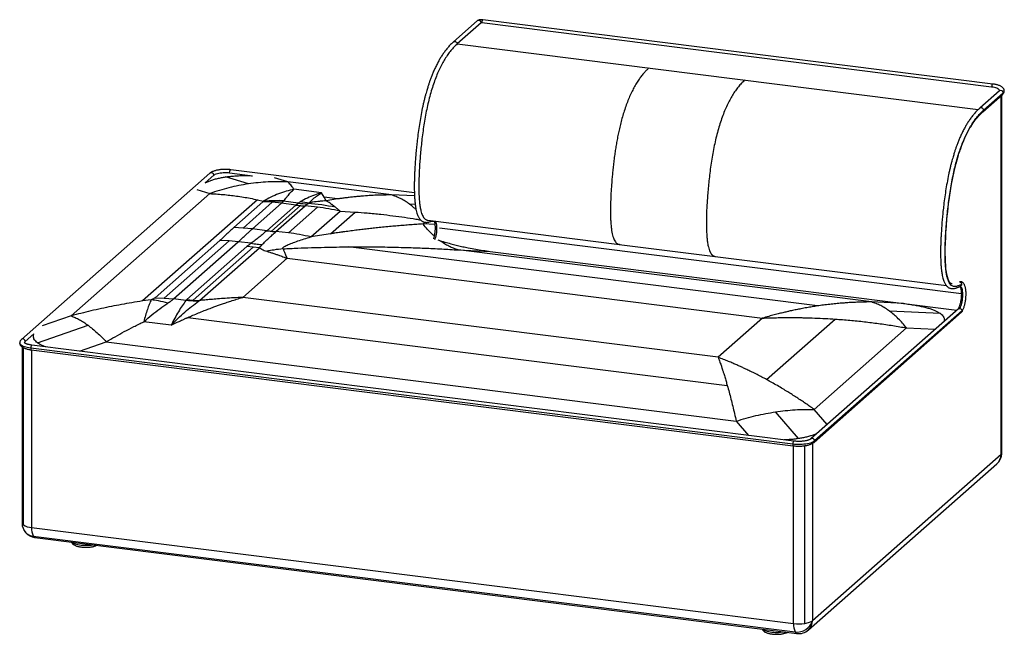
# Paper-space layout '_Dimetric' of a CAD drawing. Header units: millimetres. Extents: x -840 to 840, y -226 to 823.
import ezdxf

# ---------------------------------------------------------------- set-up
doc = ezdxf.new("R2010")
doc.units = ezdxf.units.MM

psp = doc.layouts.new('_Dimetric')

# ---------------------------------------------------------------- linework, layer by layer
at = {"color": 7, "linetype": 'Continuous', "lineweight": 25}
for p, q in [((-59.2, 820.5), (-99.9, 784.6)), ((-52.8, 817), (-93.5, 781.2)), ((818.4, 707.6), (-51.5, 817.2)), ((820.3, 712.8), (-49.6, 822.4)), ((-93.5, 781.2), (795.6, 669.2)), ((831.7, 701.1), (798.1, 671.5)), ((803.4, 665.5), (837, 695.1)), ((804.5, 668), (838.1, 697.7)), ((834.4, 80.6), (834.4, 692.8)), ((836, 83.5), (836, 694.2)), ((-515.3, 560.6), (-837, 276.9)), ((-523.7, 544.1), (-508.9, 557.2)), ((-481.8, 561.3), (-442.6, 556.3)), ((-166.6, 527), (-479.9, 566.5)), ((-449.7, 542.3), (-488.7, 554.3)), ((-382.7, 545.7), (-405.1, 552.6)), ((-205.8, 523.5), (-382.7, 545.7)), ((-515.6, 525.8), (-752.1, 317.1)), ((-538, 532.6), (-515.6, 525.8)), ((-325.3, 527.2), (-372.1, 533.1)), ((-320.6, 519.5), (-325.3, 527.2)), ((-166.4, 521.7), (-205.8, 523.5)), ((-434.3, 515.3), (-630.3, 342.5)), ((-424.9, 511.5), (-474.6, 467.7)), ((-409.2, 510.9), (-458.8, 467)), ((-443, 465.5), (-393.3, 509.3)), ((-434.3, 515.3), (-424.6, 513.1)), ((-424.5, 512.4), (-424.9, 511.5)), ((-409.2, 510.9), (-424.9, 511.5)), ((-368.8, 506.2), (-418.5, 462.4)), ((-410.6, 461.5), (-360.9, 505.3)), ((-393.3, 509.3), (-409.2, 510.9)), ((-402.7, 460.9), (-353, 504.7)), ((-393.3, 509.3), (-389.6, 512.8)), ((-368.8, 506.2), (-393.3, 509.3)), ((-364.7, 509.7), (-389.6, 512.8)), ((-317.3, 513.5), (-320.6, 519.5)), ((-298, 516.6), (-320.6, 519.5)), ((-298, 516.6), (-317.3, 513.5)), ((-165.1, 507.3), (-174.7, 507.7)), ((-331.9, 502.6), (-381.6, 458.8)), ((-343, 451.9), (-293.4, 495.8)), ((-309.8, 457.2), (-267.7, 494.3)), ((-293.4, 495.8), (-267.7, 494.3)), ((-151.8, 473.9), (-148.5, 476.9)), ((-131.6, 473), (-151.8, 473.9)), ((-143.7, 480.3), (183.2, 439.1)), ((-137.4, 478.8), (-132.7, 478.6)), ((-458.8, 467), (-474.6, 467.7)), ((-443, 465.5), (-458.8, 467)), ((-418.5, 462.4), (-443, 465.5)), ((-381.6, 458.8), (-402.7, 460.9)), ((-309.8, 457.2), (-343, 451.9)), ((-123.5, 467.1), (766.7, 355)), ((-498.3, 445.8), (-609.1, 348.1)), ((-482.7, 445.2), (-593.5, 347.5)), ((-577.8, 345.9), (-467, 443.6)), ((-482.7, 445.2), (-498.3, 445.8)), ((-467, 443.6), (-482.7, 445.2)), ((-445.2, 440.9), (-467, 443.6)), ((-126.6, 446.7), (-123.3, 445.7)), ((-123.3, 445.7), (-122.3, 445.4)), ((-123, 445.4), (-123.3, 445.7)), ((-122.3, 445.4), (-123, 445.4)), ((183.1, 439.1), (346.8, 418.5)), ((183.2, 439.2), (183.6, 439.1)), ((-452.3, 435.3), (-554.7, 345)), ((-543.8, 343.9), (-441.5, 434.1)), ((-533, 343.2), (-430.7, 433.4)), ((-441.5, 434.1), (-452.3, 435.3)), ((-430.7, 433.4), (-441.5, 434.1)), ((521.2, 334), (-279.6, 434.9)), ((613.3, 340.8), (-91.8, 429.6)), ((-91.8, 429.6), (-37.2, 427.2)), ((-37.2, 427.2), (759.1, 326.9)), ((-459.5, 348.6), (-383.8, 415.4)), ((-383.8, 415.4), (427.4, 313.2)), ((346.8, 418.5), (347.3, 418.4)), ((346.9, 418.5), (741.2, 368.8)), ((764.9, 367.5), (764.9, 367.5)), ((-615.6, 344.6), (-630.3, 342.5)), ((-609.1, 348.1), (-593.5, 347.5)), ((-593.5, 347.5), (-577.8, 345.9)), ((-556.5, 343.3), (-577.8, 345.9)), ((-554.7, 345), (-543.8, 343.9)), ((-543.8, 343.9), (-533, 343.2)), ((-534.9, 342), (-533, 343.2)), ((351.7, 246.4), (-459.5, 348.6)), ((668, 338.4), (613.3, 340.8)), ((761.6, 329.1), (510, 107.2)), ((515.3, 101.2), (767, 323.2)), ((768.1, 325.7), (516.4, 103.7)), ((730.9, 321.2), (644.4, 325)), ((-752.1, 317.1), (-801.8, 300)), ((-581.6, 301.2), (-628.4, 307.1)), ((-553.3, 314.3), (367.3, 198.3)), ((427.4, 313.2), (351.7, 246.4)), ((434.3, 208.4), (551.4, 311.6)), ((-830.6, 273.4), (-815.8, 286.5)), ((-809.7, 271.2), (-723.3, 301)), ((515.6, 157.4), (673.3, 296.5)), ((673.3, 296.5), (722.2, 294.3)), ((-738.2, 256.9), (-692.2, 272.8)), ((-692.2, 272.8), (382.7, 137.4)), ((-836, 264.2), (-836, -36.4)), ((-833.8, 262.9), (-833.8, -39.8)), ((479, 98.1), (-821.2, 261.9)), ((-820.3, 259.2), (479.9, 95.4)), ((-819.8, 259.1), (-819.8, -44.2)), ((480.9, 103.3), (-819.3, 267.1)), ((488.7, 107.6), (449.7, 153.2)), ((537.6, 131.6), (515.6, 157.4)), ((382.7, 137.4), (403.5, 113.1)), ((480.4, -208), (480.4, 95.3)), ((499.5, -207.8), (499.5, 95.5)), ((512.6, 99.4), (512.6, -203.2)), ((834.4, 80.6), (512.6, -203.2)), ((505.8, -219), (827.5, 64.8)), ((-819.8, -44.2), (480.4, -208)), ((-817.2, -58.6), (483, -222.4)), ((-814.1, -61.2), (486.1, -225))]:
    psp.add_line(p, q, dxfattribs=at)
at = {"color": 7, "linetype": 'Continuous', "lineweight": 25, "flags": 128}
for points in [[(-49.6, 822.4), (-49.7, 822.4), (-50.1, 822.2), (-50.6, 821.7), (-50.9, 820.8), (-51.3, 819.7), (-51.5, 818.5), (-51.5, 817.2)], [(820.3, 712.8), (820.3, 712.8), (819.8, 712.6), (819.4, 712.1), (819, 711.2), (818.7, 710.1), (818.5, 708.8), (818.4, 707.6)], [(832, 701.2), (832, 701.3), (831.7, 702.2), (831.1, 703.1), (830.1, 704), (828.8, 704.8), (827.2, 705.5), (825.4, 706.2), (823.2, 706.8), (820.9, 707.2), (818.4, 707.6)], [(751.2, 371.6), (750.8, 371.6), (750, 371.8), (749.2, 372.2), (748.4, 372.7), (747.6, 373.6), (746.6, 374.9), (745.5, 376.7), (744.2, 379.9), (743, 383.5), (742.1, 387.5), (741.3, 391.7), (740.5, 397.6), (740, 403.4), (739.6, 409), (739.4, 415.5), (739.3, 423.2), (739.3, 431.9), (739.6, 441.6), (740, 450.7), (740.4, 458.7), (741.2, 470.6), (742.2, 482.9), (743.4, 495.3), (744.9, 508.4), (746.4, 519.3), (748, 530.5), (749.9, 541.8), (752, 552.9), (754.3, 563.4), (755.9, 570.3), (757.6, 576.9), (759.3, 583.2), (761, 589), (761.9, 592), (762.7, 594.5), (763.4, 596.4), (763.9, 597.9), (764.5, 599.8), (765.6, 602.9), (767, 606.7), (768.7, 611.2), (770.8, 616.3), (772.9, 621), (775.5, 626.6), (777.9, 631.3), (780.1, 635.5), (781.4, 637.8), (782.7, 639.8), (783.8, 641.7), (785.1, 643.8), (786.8, 646.3), (788.8, 649.1), (791, 652.1), (793.6, 655.3), (796.5, 658.6), (799.7, 662.1), (803.4, 665.5), (803.4, 665.5)], [(-508.9, 557.2), (-507.8, 558), (-506.3, 558.8), (-504.6, 559.5), (-502.5, 560.1), (-500.3, 560.7), (-497.9, 561.1), (-495.3, 561.4), (-492.6, 561.6), (-489.9, 561.7), (-487.2, 561.7), (-484.4, 561.5), (-481.8, 561.3)], [(-481.8, 561.3), (-481.8, 562.5), (-481.6, 563.7), (-481.2, 564.8), (-480.8, 565.7), (-480.4, 566.3), (-480, 566.5), (-479.9, 566.5)], [(-131.1, 478.8), (-130.6, 477.9), (-130, 476.4), (-129.5, 474.5), (-129.1, 472.4), (-128.8, 470.1), (-128.7, 467.5), (-128.7, 464.9), (-128.8, 462.1), (-129.1, 459.3), (-129.5, 456.5), (-130, 453.8), (-130.7, 451.1), (-131.4, 448.7), (-132.1, 446.7)], [(765.5, 375.4), (764.7, 375.4), (763.5, 375.1)], [(764.2, 329.8), (765.1, 331.6), (765.9, 333.6), (766.7, 335.9), (767.4, 338.4), (768, 341), (768.5, 343.7), (768.9, 346.5), (769.2, 349.3), (769.3, 352), (769.3, 354.7), (769.2, 357.1), (768.9, 359.5), (768.5, 361.5), (768, 363.3), (767.4, 364.9), (766.6, 366.1), (765.8, 366.9), (765, 367.4), (764.9, 367.4)], [(-821.2, 261.9), (-824.2, 262.4), (-827, 262.9), (-829.6, 263.6), (-832, 264.3), (-834.1, 265.1), (-835.9, 266), (-837.4, 267), (-838.6, 268), (-839.4, 269), (-839.9, 270.1), (-840, 271)], [(-819.3, 267.1), (-819.4, 267.1), (-819.8, 266.9), (-820.3, 266.4), (-820.6, 265.5), (-821, 264.4), (-821.2, 263.1), (-821.2, 261.9)], [(-821.2, 261.9), (-821.2, 260.8), (-821, 259.9), (-820.6, 259.4), (-820.3, 259.2)], [(516.4, 103.7), (515.1, 102.7), (513.4, 101.8), (511.5, 100.9), (509.2, 100.1), (506.8, 99.4), (504.1, 98.8), (501.2, 98.3), (498.1, 97.9), (495, 97.7), (491.8, 97.5), (488.5, 97.5), (485.3, 97.6), (482.1, 97.8), (479, 98.1)], [(480.9, 103.3), (480.8, 103.3), (480.4, 103.1), (480, 102.6), (479.6, 101.7), (479.3, 100.6), (479.1, 99.3), (479, 98.1)], [(479, 98.1), (479.1, 97), (479.3, 96.1), (479.6, 95.6), (479.9, 95.4)], [(-750.5, -69.2), (-750.1, -69.5), (-748.8, -70.4), (-747.2, -71.2), (-745.2, -72), (-743.1, -72.7), (-740.7, -73.2), (-738.1, -73.7), (-735.3, -74.1), (-732.5, -74.4), (-729.6, -74.5), (-726.6, -74.5), (-723.6, -74.5), (-720.7, -74.3), (-717.9, -74), (-715.6, -73.6)], [(428.1, -217.7), (428.5, -218), (429.8, -218.9), (431.5, -219.7), (433.4, -220.5), (435.6, -221.1), (438, -221.7), (440.5, -222.2), (443.3, -222.6), (446.1, -222.9), (449.1, -223), (452, -223), (455, -223), (457.9, -222.8), (460.7, -222.4), (463, -222.1)], [(499.5, -207.8), (501.7, -207.4), (503.8, -207), (505.7, -206.5), (507.5, -205.9), (509.1, -205.3), (510.5, -204.6), (511.7, -203.9), (512.6, -203.2)]]:
    psp.add_lwpolyline(points, dxfattribs=at)
at = {"color": 7, "linetype": 'Continuous', "lineweight": 25}
for centre, radius, start, end in [((-56.9, 817.2), 4.06, 357.8021, 125.1519), ((-51.9, 815.3), 1.97, 79.2261, 117.8883), ((834.1, 697.8), 4.06, 357.8021, 125.1519), ((834.8, 697.6), 3.31, 311.9862, 1.1495), ((835.5, 701.3), 4.51, 305.7622, 357.8183), ((-512.9, 557.3), 4.06, 357.8021, 125.1519), ((-290.5, 417.5), 118.3, 128.8484, 131.4342), ((-333.3, 787.6), 283.6, 262.8178, 264.4241), ((-329.7, 786.8), 279.4, 262.814, 266.07), ((-321.3, 771.4), 262.4, 261.2732, 264.603), ((-333.6, 784.6), 280.6, 264.4241, 266.0418), ((-274.6, 415.9), 118.5, 128.8484, 131.4342), ((-379, 129.5), 376.1, 82.8136, 86.0375), ((-374, 133.4), 376.2, 78.8569, 86.0518), ((-380.5, 118.2), 387.5, 77.005, 82.8007), ((-383, 743.8), 283.6, 262.8178, 264.4241), ((-383.3, 740.8), 280.6, 264.4241, 266.0418), ((764.8, 325.7), 3.31, 311.9862, 1.1495), ((765.7, 325.4), 2.4, 317.9315, 8.4425), ((-834.7, 273.6), 4.06, 357.8001, 125.1809), ((-828.5, 270.6), 3.55, 127.1906, 167.6425), ((512.3, 103.9), 4.06, 357.8029, 125.1405), ((513.1, 103.7), 3.31, 311.9723, 1.1497), ((811, 83.5), 25, 311.4096, 360), ((813.5, 80.2), 20.8, 312.158, 0.9777), ((832, 83.8), 4.01, 306.4873, 356.0648), ((830.3, 77.9), 4.86, 346.4145, 33.6228), ((-811, -36.4), 25, 180, 262.8192), ((-831.5, -35.9), 4.5, 185.9166, 239.7882), ((-817.5, -12.4), 31.8, 239.3426, 265.8895), ((-815.3, -38.4), 20.3, 210.299, 264.4612), ((-788, -45.9), 31.8, 176.9298, 203.4766), ((-813.1, -56.8), 4.5, 203.031, 256.9027), ((489.2, -136.6), 71.9, 262.9601, 278.237), ((512.2, -209.7), 31.8, 176.9298, 203.4766), ((486.2, -194.8), 27.8, 263.4647, 342.4998), ((491.8, -203.5), 20.8, 312.158, 0.9777), ((487, -220.7), 4.36, 202.0727, 257.861), ((489.2, -200.2), 25, 262.8192, 311.4096)]:
    psp.add_arc(centre, radius, start, end, dxfattribs=at)
for points, knots in [([(-49.6, 822.4), (-49.9, 822.5), (-50.7, 822.6), (-52, 822.6), (-53.6, 822.5), (-55.1, 822.3), (-56.7, 821.9), (-58, 821.4), (-58.8, 820.8), (-59.2, 820.5)], [0, 0, 0, 0, 0.078067, 0.225156, 0.37134, 0.520048, 0.676691, 0.852826, 1, 1, 1, 1]), ([(-99.9, 784.6), (-101.5, 783.2), (-104.6, 780.3), (-109.1, 775.4), (-113.3, 770.2), (-117.2, 764.9), (-120.9, 759.3), (-124.2, 753.7), (-127.5, 747.7), (-130.6, 741.4), (-133.6, 734.9), (-136.2, 728.7), (-138.5, 722.8), (-140.4, 717.4), (-141.9, 713.1), (-143, 709.7), (-143.9, 706.8), (-145, 703.5), (-146.1, 699.4), (-147.4, 694.8), (-148.9, 689.4), (-150.3, 683.6), (-151.7, 677.5), (-153.6, 668.8), (-155.8, 657.5), (-158.1, 643.6), (-160.1, 629.9), (-161.6, 617.4), (-162.9, 606), (-163.8, 595.7), (-164.7, 585.8), (-165.3, 576.4), (-165.8, 568), (-166.2, 560.2), (-166.5, 552.8), (-166.7, 545), (-166.8, 537.9), (-166.7, 531.9), (-166.6, 527.2), (-166.4, 523), (-166.3, 519.5), (-166.1, 516.8), (-165.9, 514.7), (-165.8, 513), (-165.6, 511.2), (-165.3, 509), (-165, 506.2), (-164.5, 502.8), (-163.8, 498.8), (-162.8, 494.7), (-161.7, 491), (-160.6, 488.2), (-159.4, 485.8), (-158.2, 483.7), (-156.8, 481.7), (-155.2, 480.1), (-153.6, 478.8), (-151.9, 477.9), (-150.2, 477.2), (-148.6, 476.8), (-147.3, 476.7), (-146.2, 476.7), (-145.1, 476.7), (-143.9, 476.9), (-142.6, 477.1), (-141.3, 477.4), (-139.9, 477.9), (-138.4, 478.4), (-137.1, 478.9), (-136.4, 479.2), (-136.1, 479.3)], [0, 0, 0, 0, 0.0306015, 0.0593511, 0.0863804, 0.111814, 0.1357685, 0.1583512, 0.1796591, 0.2028305, 0.2240755, 0.2434636, 0.2610444, 0.2768215, 0.2901894, 0.2976792, 0.3049158, 0.3137924, 0.3243793, 0.3366586, 0.3502864, 0.3652933, 0.3803849, 0.3953094, 0.4286982, 0.4614874, 0.4933784, 0.5245148, 0.5490618, 0.5730495, 0.5962299, 0.6183286, 0.6394121, 0.6555947, 0.6732888, 0.6921915, 0.7120011, 0.7247796, 0.7368063, 0.7473703, 0.7564499, 0.7640364, 0.7690909, 0.7731543, 0.7774485, 0.783541, 0.791442, 0.8011619, 0.8126442, 0.8280236, 0.841057, 0.8518216, 0.8610906, 0.8718231, 0.8819913, 0.8920241, 0.901648, 0.9110325, 0.9204133, 0.9294479, 0.9353852, 0.9406371, 0.9461363, 0.9538598, 0.9604279, 0.9683091, 0.977732, 0.9860007, 0.9954917, 1, 1, 1, 1]), ([(-93.5, 781.2), (-95.3, 779.5), (-99, 776.1), (-104.3, 770), (-109.5, 763.2), (-114.4, 755.7), (-119.2, 747.4), (-123.7, 738.5), (-128, 728.7), (-132.1, 718.2), (-135.9, 706.9), (-139.5, 694.9), (-142.7, 682.4), (-145.6, 669.5), (-148.1, 656.3), (-150.4, 642.9), (-152.3, 629.4), (-154, 616.1), (-155.3, 603.3), (-156.5, 591), (-157.4, 579.5), (-158, 569.2), (-158.5, 559.4), (-158.8, 549.7), (-159, 539.5), (-159, 529.1), (-158.6, 519.5), (-157.9, 510.8), (-156.9, 503.2), (-155.6, 496.9), (-154.2, 492), (-152.7, 488.1), (-150.9, 485.1), (-149.1, 482.8), (-147.1, 481.3), (-145.4, 480.5), (-144.3, 480.4), (-143.8, 480.3)], [0, 0, 0, 0, 0.039543, 0.077829, 0.114978, 0.151129, 0.186443, 0.221145, 0.255561, 0.289876, 0.32428, 0.358967, 0.39352, 0.427878, 0.462259, 0.496825, 0.531288, 0.565068, 0.597805, 0.629099, 0.658517, 0.68566, 0.70858, 0.734043, 0.761216, 0.789325, 0.817718, 0.84138, 0.864986, 0.888592, 0.906149, 0.923627, 0.941216, 0.958458, 0.974617, 0.989739, 1, 1, 1, 1]), ([(233.5, 740), (232.2, 738.8), (229.5, 736.3), (225.3, 731.9), (221.1, 726.8), (216.7, 720.9), (212.4, 714.2), (208, 706.7), (203.8, 698.4), (199.7, 689.4), (195.9, 679.7), (192.3, 669.5), (189.1, 659.3), (186.3, 649.1), (183.8, 639.2), (181.7, 629.5), (179.8, 620.2), (178.1, 610.9), (176.6, 601.8), (175.2, 592.2), (173.9, 582.3), (172.7, 572.2), (171.7, 562.5), (170.8, 553.4), (169.9, 542.6), (169, 530), (168.3, 515.5), (168, 503.1), (167.9, 493), (168.1, 484.9), (168.5, 477.1), (169.1, 469.6), (169.9, 463), (171, 457.3), (172.2, 452.5), (173.7, 448.3), (175.4, 444.9), (177.3, 442.2), (179.5, 440.3), (181.4, 439.3), (182.7, 439.2), (183.2, 439.2)], [0, 0, 0, 0, 0.0281567, 0.0576191, 0.0881807, 0.119672, 0.1519646, 0.1844606, 0.2168291, 0.2491649, 0.2815905, 0.3134516, 0.3436343, 0.3722565, 0.3993889, 0.4250418, 0.4493111, 0.4731058, 0.4965388, 0.5195182, 0.546341, 0.5721435, 0.5966914, 0.6197327, 0.6415801, 0.6788565, 0.7165967, 0.7538024, 0.7755984, 0.797512, 0.8194788, 0.8413542, 0.8630584, 0.881022, 0.8989707, 0.9169765, 0.9347778, 0.9525644, 0.9705869, 0.9906529, 1, 1, 1, 1]), ([(397.2, 719.4), (395.3, 717.6), (391.7, 714.3), (386.3, 708.2), (381.2, 701.4), (376.2, 693.9), (371.5, 685.6), (367, 676.6), (362.7, 666.9), (358.6, 656.4), (354.7, 645.1), (351.2, 633.1), (348, 620.6), (345.1, 607.7), (342.5, 594.5), (340.3, 581), (338.3, 567.6), (336.7, 554.3), (335.3, 541.5), (334.2, 529.2), (333.3, 517.7), (332.6, 507.4), (332.1, 497.6), (331.8, 487.9), (331.6, 477.7), (331.7, 467.3), (332.1, 457.6), (332.8, 449), (333.7, 441.4), (335, 435.1), (336.4, 430.1), (338, 426.3), (339.7, 423.2), (341.6, 421), (343.5, 419.5), (345.3, 418.7), (346.4, 418.6), (346.8, 418.5)], [0, 0, 0, 0, 0.039541, 0.077825, 0.114972, 0.151121, 0.186434, 0.221134, 0.255549, 0.289862, 0.324264, 0.35895, 0.393501, 0.427857, 0.462237, 0.496801, 0.531262, 0.565041, 0.597776, 0.629068, 0.658485, 0.685627, 0.708545, 0.734008, 0.761179, 0.789287, 0.817678, 0.841339, 0.864945, 0.888549, 0.906105, 0.923582, 0.941171, 0.958412, 0.97457, 0.989691, 1, 1, 1, 1]), ([(840, 701.1), (840, 701.1), (840, 701.6), (839.8, 702.7), (839.4, 704), (838.6, 705.3), (837.6, 706.5), (836.4, 707.6), (834.8, 708.6), (832.9, 709.6), (830.8, 710.5), (828.4, 711.3), (825.9, 711.9), (823.3, 712.4), (821.4, 712.7), (820.4, 712.8), (820.3, 712.8)], [0, 0, 0, 0, 0.007614, 0.074189, 0.139946, 0.207363, 0.279239, 0.358189, 0.445458, 0.538795, 0.633126, 0.725817, 0.816846, 0.906608, 0.99041, 1, 1, 1, 1]), ([(832.1, 701.5), (832.1, 701.5), (832.1, 701.5), (832, 701.4), (831.8, 701.2), (831.7, 701.1)], [0, 0, 0, 0, 0.1389154, 0.7106077, 1, 1, 1, 1]), ([(837, 695.1), (837.3, 695.4), (837.9, 696), (838.7, 697), (839.4, 698.3), (839.9, 699.7), (839.9, 700.6), (840, 701.1)], [0, 0, 0, 0, 0.156762, 0.389827, 0.603483, 0.806042, 1, 1, 1, 1]), ([(804.5, 668), (804.5, 668.5), (804.4, 669.5), (803.5, 670.9), (802.3, 671.9), (800.8, 672.4), (799.3, 672.2), (798.4, 671.9), (798.1, 671.5), (798.1, 671.5)], [0, 0, 0, 0, 0.166529, 0.333057, 0.499586, 0.666115, 0.832643, 0.999172, 1, 1, 1, 1]), ([(798.1, 671.5), (796.5, 670), (793.4, 667.2), (788.9, 662.2), (784.7, 657.1), (780.8, 651.7), (777.1, 646.2), (773.8, 640.5), (770.5, 634.6), (767.4, 628.3), (764.4, 621.8), (761.8, 615.6), (759.5, 609.7), (757.6, 604.3), (756.1, 599.9), (755, 596.5), (754.1, 593.6), (753, 590.3), (751.9, 586.3), (750.5, 581.6), (749.1, 576.3), (747.7, 570.5), (746.3, 564.4), (744.4, 555.7), (742.2, 544.4), (739.9, 530.5), (737.9, 516.8), (736.4, 504.3), (735.1, 492.8), (734.1, 482.6), (733.3, 472.7), (732.7, 463.2), (732.2, 454.8), (731.8, 447.1), (731.5, 439.7), (731.3, 431.9), (731.2, 424.8), (731.3, 418.8), (731.4, 414), (731.6, 409.9), (731.7, 406.4), (731.9, 403.6), (732.1, 401.5), (732.2, 399.9), (732.4, 398.1), (732.6, 395.9), (733, 393), (733.5, 389.7), (734.2, 385.7), (735.2, 381.6), (736.3, 377.9), (737.4, 375.1), (738.6, 372.7), (739.8, 370.5), (741.2, 368.6), (742.8, 367), (744.4, 365.7), (746.1, 364.7), (747.8, 364.1), (749.4, 363.7), (750.7, 363.6), (751.8, 363.5), (752.9, 363.6), (754.1, 363.7), (755.4, 364), (756.7, 364.3), (758.1, 364.8), (759.6, 365.3), (761.2, 365.9), (763, 366.7), (764.3, 367.2), (764.9, 367.5)], [0, 0, 0, 0, 0.030029, 0.058241, 0.084765, 0.109723, 0.133229, 0.155389, 0.176298, 0.199035, 0.219883, 0.238909, 0.256161, 0.271644, 0.284762, 0.292112, 0.299214, 0.307924, 0.318313, 0.330363, 0.343736, 0.358462, 0.373271, 0.387917, 0.420681, 0.452857, 0.484152, 0.514707, 0.538796, 0.562336, 0.585083, 0.606767, 0.627455, 0.643333, 0.660696, 0.679246, 0.698686, 0.711226, 0.723029, 0.733396, 0.742306, 0.749751, 0.754712, 0.7587, 0.762913, 0.768891, 0.776643, 0.78618, 0.797447, 0.81254, 0.825331, 0.835896, 0.84499, 0.855516, 0.865488, 0.875335, 0.884786, 0.894003, 0.903209, 0.912065, 0.917886, 0.923038, 0.928435, 0.936016, 0.942464, 0.950201, 0.95945, 0.967565, 0.976879, 0.987605, 1, 1, 1, 1]), ([(767, 370.7), (766.1, 370.3), (764.3, 369.5), (761.8, 368.5), (759.5, 367.7), (757.5, 367.2), (755.5, 367), (753.4, 367.2), (751.2, 368), (748.9, 369.6), (746.8, 372.3), (744.9, 376), (743.2, 380.6), (741.8, 386.1), (740.8, 392.2), (740, 398.8), (739.4, 406.5), (739.1, 415.4), (739, 425.1), (739.1, 434.8), (739.4, 444.1), (739.8, 452.7), (740.3, 460.8), (740.8, 469), (741.5, 477.5), (742.4, 487.9), (743.7, 500.1), (745.4, 514), (747.4, 528.2), (749.7, 542.4), (752.4, 555.9), (755.2, 568.7), (758.3, 580.8), (761.7, 592.4), (765.3, 603.3), (769.2, 613.5), (773.3, 623), (777.7, 632.2), (782.5, 640.8), (787.7, 648.9), (793.1, 656.1), (798.7, 662.7), (802.6, 666.2), (804.5, 668)], [0, 0, 0, 0, 0.0188014, 0.0353566, 0.0500657, 0.0633368, 0.0755889, 0.0908241, 0.1067446, 0.1239746, 0.1420408, 0.1603698, 0.1786344, 0.1970703, 0.2155624, 0.2340669, 0.252609, 0.2770266, 0.3012432, 0.3247711, 0.3470325, 0.3673998, 0.3855066, 0.4044379, 0.4244761, 0.4454543, 0.4767355, 0.5091687, 0.5423564, 0.5757347, 0.6089214, 0.6390667, 0.6693681, 0.6998242, 0.7300368, 0.7601468, 0.7903125, 0.8206735, 0.8545819, 0.8893027, 0.9250142, 0.9618699, 1, 1, 1, 1]), ([(803.4, 665.5), (803.4, 665.5), (803.8, 665.7), (804.3, 666.6), (804.5, 667.6), (804.5, 668)], [0, 0, 0, 0, 0.0008877, 0.5004439, 1, 1, 1, 1]), ([(-479.9, 566.5), (-480.4, 566.5), (-481.8, 566.7), (-484.3, 566.9), (-487.2, 567), (-490.2, 567.1), (-493.1, 567), (-496, 566.8), (-498.8, 566.5), (-501.6, 566), (-504.2, 565.5), (-506.7, 564.9), (-509, 564.1), (-511.1, 563.3), (-513.1, 562.3), (-514.4, 561.4), (-515.1, 560.8), (-515.3, 560.6)], [0, 0, 0, 0, 0.037184, 0.107896, 0.178417, 0.248822, 0.319215, 0.389672, 0.460295, 0.531205, 0.602556, 0.67455, 0.747463, 0.82167, 0.89763, 0.9756, 1, 1, 1, 1]), ([(-488.7, 554.3), (-486.1, 554.6), (-481, 555.3), (-472.9, 556), (-464.5, 556.5), (-455.7, 556.6), (-448.3, 556.5), (-443.9, 556.3), (-442.6, 556.3)], [0, 0, 0, 0, 0.17448, 0.351133, 0.531903, 0.718601, 0.912861, 1, 1, 1, 1]), ([(-523.7, 544.1), (-522.8, 544.5), (-520.2, 545.8), (-515.3, 547.7), (-509.2, 549.8), (-502.8, 551.6), (-496, 553.1), (-491.1, 553.9), (-488.7, 554.3)], [0, 0, 0, 0, 0.101344, 0.295001, 0.477941, 0.655252, 0.828657, 1, 1, 1, 1]), ([(-372.1, 533.1), (-373, 534.5), (-374.9, 537.2), (-377.6, 540.5), (-380.2, 543.4), (-381.9, 545), (-382.7, 545.7)], [0, 0, 0, 0, 0.263327, 0.517768, 0.763326, 1, 1, 1, 1]), ([(-515.6, 525.8), (-511.9, 525.6), (-504.5, 525.2), (-493.1, 524.3), (-481.5, 523.1), (-469.9, 521.6), (-458.3, 519.9), (-446.4, 517.8), (-438.4, 516.1), (-434.3, 515.3)], [0, 0, 0, 0, 0.136842, 0.277694, 0.422558, 0.565218, 0.706792, 0.851057, 1, 1, 1, 1]), ([(-372.1, 533.1), (-376.4, 532.1), (-385.2, 530), (-398.3, 525.5), (-411.5, 520), (-420.2, 515.4), (-424.6, 513.1)], [0, 0, 0, 0, 0.2494, 0.499193, 0.749387, 1, 1, 1, 1]), ([(-388.6, 514.2), (-386.7, 516.8), (-383, 521.9), (-377.5, 528.2), (-373.9, 531.5), (-372.1, 533.1)], [0, 0, 0, 0, 0.33418, 0.667479, 1, 1, 1, 1]), ([(-325.3, 527.2), (-329.3, 526), (-337.2, 523.4), (-349.1, 518.4), (-357.1, 514.2), (-361.1, 512.1)], [0, 0, 0, 0, 0.333616, 0.666979, 1, 1, 1, 1]), ([(-345.9, 510.2), (-343.6, 512.5), (-339, 517.1), (-332.1, 522.7), (-327.6, 525.7), (-325.3, 527.2)], [0, 0, 0, 0, 0.333132, 0.666472, 1, 1, 1, 1]), ([(-205.8, 523.5), (-209.9, 523.4), (-218.1, 523.4), (-230.7, 523), (-243.5, 522.4), (-254.4, 521.6), (-263.3, 520.8), (-270.3, 520.1), (-277.7, 519.3), (-285, 518.4), (-291.8, 517.5), (-296, 516.9), (-298, 516.6)], [0, 0, 0, 0, 0.133389, 0.27068, 0.411872, 0.55284, 0.625671, 0.69992, 0.781246, 0.86414, 0.937058, 1, 1, 1, 1]), ([(-424.6, 513.1), (-417.9, 513.6), (-405.9, 514.4), (-393.9, 514.3), (-388.6, 514.2)], [0, 0, 0, 0, 0.559982, 1, 1, 1, 1]), ([(-424.6, 513.1), (-424.6, 513), (-424.5, 512.8), (-424.5, 512.5), (-424.5, 512.4)], [0, 0, 0, 0, 0.562378, 1, 1, 1, 1]), ([(-389.6, 512.8), (-396.1, 513), (-407.8, 513.3), (-419.4, 512.7), (-424.5, 512.4)], [0, 0, 0, 0, 0.559983, 1, 1, 1, 1]), ([(-389.6, 512.8), (-389.4, 513.1), (-389, 513.5), (-388.7, 514), (-388.6, 514.2)], [0, 0, 0, 0, 0.561551, 1, 1, 1, 1]), ([(-361.1, 512.1), (-361.8, 511.6), (-363.1, 510.9), (-364.2, 510), (-364.7, 509.7)], [0, 0, 0, 0, 0.560477, 1, 1, 1, 1]), ([(-348.9, 508.1), (-348.7, 508.2), (-348.5, 508.5), (-348.2, 508.7), (-348.1, 508.8)], [0, 0, 0, 0, 0.559999, 1, 1, 1, 1]), ([(-348.1, 508.8), (-347.7, 509), (-347, 509.5), (-346.3, 510), (-345.9, 510.2)], [0, 0, 0, 0, 0.559997, 1, 1, 1, 1]), ([(-317.3, 513.5), (-319.2, 513.3), (-322.9, 513), (-328.5, 512.5), (-334.1, 511.9), (-339.9, 511.1), (-343.8, 510.5), (-345.9, 510.2)], [0, 0, 0, 0, 0.189859, 0.39324, 0.586405, 0.779607, 1, 1, 1, 1]), ([(-301.3, 502.6), (-301.9, 503.1), (-303.1, 504), (-304.8, 505.3), (-306.4, 506.4), (-307.7, 507.4), (-309, 508.3), (-311.1, 509.7), (-313.9, 511.5), (-316.2, 512.8), (-317.3, 513.5)], [0, 0, 0, 0, 0.1188257, 0.2259509, 0.3213744, 0.405096, 0.4771168, 0.5658963, 0.7937514, 1, 1, 1, 1]), ([(-163.6, 498.4), (-164.8, 499.5), (-168.4, 502.9), (-172.2, 505.8), (-174.7, 507.7)], [0, 0, 0, 0, 0.332662, 1, 1, 1, 1]), ([(-293.4, 495.8), (-294.8, 497.1), (-297.5, 499.5), (-300.1, 501.6), (-301.3, 502.6)], [0, 0, 0, 0, 0.559997, 1, 1, 1, 1]), ([(-267.7, 494.3), (-260.9, 493.8), (-246.2, 492.7), (-224.6, 490.6), (-203.3, 488.1), (-183.4, 485.4), (-167.7, 483), (-158.6, 481.4), (-155.9, 480.9)], [0, 0, 0, 0, 0.1829997, 0.3908815, 0.5761056, 0.7545125, 0.926108, 1, 1, 1, 1]), ([(-151.8, 473.9), (-155.3, 473.7), (-162.4, 473.2), (-173.2, 472.5), (-184.1, 471.6), (-195.2, 470.7), (-206.5, 469.7), (-217.9, 468.6), (-228.9, 467.5), (-239.2, 466.4), (-249, 465.3), (-259, 464.1), (-269.5, 462.8), (-278.2, 461.6), (-283.8, 460.9), (-285.9, 460.6), (-286.5, 460.5), (-287.2, 460.4), (-287.8, 460.3), (-288.5, 460.3), (-290.9, 459.9), (-294.8, 459.4), (-299.9, 458.7), (-303.6, 458.1), (-306.3, 457.7), (-308, 457.5), (-309, 457.3), (-309.6, 457.2), (-309.8, 457.2), (-309.8, 457.2)], [0, 0, 0, 0, 0.067156, 0.135394, 0.204714, 0.275116, 0.3466, 0.419166, 0.492814, 0.553845, 0.615952, 0.679133, 0.743389, 0.813401, 0.844661, 0.848776, 0.852895, 0.857018, 0.861147, 0.86528, 0.869418, 0.907758, 0.939467, 0.964546, 0.979004, 0.989732, 0.996731, 0.998832, 1, 1, 1, 1]), ([(-132.8, 453.6), (-133.9, 454.5), (-137.7, 457.8), (-144.1, 464.5), (-149.2, 470.8), (-151.8, 473.9)], [0, 0, 0, 0, 0.163639, 0.581819, 1, 1, 1, 1]), ([(-132.8, 478.9), (-132.7, 478.5), (-132.4, 477.8), (-132.1, 476.3), (-131.7, 474.6), (-131.5, 472.6), (-131.3, 470.4), (-131.3, 468), (-131.3, 465.5), (-131.4, 462.9), (-131.7, 460.3), (-132, 457.6), (-132.5, 455), (-133, 452.5), (-133.5, 450.3), (-133.9, 449), (-134.1, 448.5)], [0, 0, 0, 0, 0.063743, 0.131789, 0.201887, 0.273622, 0.346602, 0.4205, 0.495054, 0.570057, 0.645345, 0.720778, 0.796228, 0.871538, 0.946577, 1, 1, 1, 1]), ([(-474.6, 467.7), (-479.2, 463.6), (-485.5, 457.9), (-493, 450.6), (-496.5, 447.4), (-498.3, 445.8)], [0, 0, 0, 0, 0.559977, 0.780004, 1, 1, 1, 1]), ([(-467, 443.6), (-465.3, 445.2), (-462, 448.1), (-457.3, 452.6), (-452.6, 456.9), (-447.8, 461.2), (-444.6, 464.1), (-443, 465.5)], [0, 0, 0, 0, 0.207899, 0.408391, 0.606221, 0.80312, 1, 1, 1, 1]), ([(-418.5, 462.4), (-420.6, 460.6), (-424.8, 456.9), (-431.4, 451.4), (-438.1, 446.1), (-442.8, 442.6), (-445.2, 440.9)], [0, 0, 0, 0, 0.253979, 0.507644, 0.758301, 1, 1, 1, 1]), ([(-426.3, 438.7), (-424.5, 440.5), (-421, 444.1), (-415.1, 449.7), (-409, 455.3), (-404.8, 459), (-402.7, 460.9)], [0, 0, 0, 0, 0.244358, 0.49574, 0.748293, 1, 1, 1, 1]), ([(-445.2, 440.9), (-446.6, 439.9), (-449.1, 438), (-451.3, 436.1), (-452.3, 435.3)], [0, 0, 0, 0, 0.560044, 1, 1, 1, 1]), ([(-445.2, 440.9), (-441.7, 440.4), (-435.4, 439.5), (-429.1, 438.9), (-426.3, 438.7)], [0, 0, 0, 0, 0.559994, 1, 1, 1, 1]), ([(-430.7, 433.4), (-430.1, 434.3), (-428.8, 436), (-427.1, 437.8), (-426.3, 438.7)], [0, 0, 0, 0, 0.487393, 1, 1, 1, 1]), ([(-390.3, 431.6), (-390.5, 431.7), (-390.9, 432.1), (-391.1, 432.8), (-390.6, 433.8), (-389.1, 435), (-386.9, 436.3), (-383.7, 437.9), (-379.7, 439.7), (-373.7, 442), (-365.3, 445), (-354.5, 448.5), (-346.9, 450.8), (-343, 451.9)], [0, 0, 0, 0, 0.019656, 0.040144, 0.084847, 0.134742, 0.189147, 0.267152, 0.349892, 0.436338, 0.617256, 0.80591, 1, 1, 1, 1]), ([(-122.3, 445.4), (-118.9, 444.3), (-112.2, 442.3), (-102.3, 439.7), (-92.9, 437.3), (-83.7, 435.1), (-73.5, 433), (-62.1, 430.9), (-49.7, 428.8), (-41.4, 427.7), (-37.2, 427.2)], [0, 0, 0, 0, 0.124778, 0.243408, 0.35591, 0.462312, 0.571579, 0.717922, 0.859003, 1, 1, 1, 1]), ([(-430.7, 433.4), (-430.4, 433.2), (-429.8, 432.6), (-428.7, 431.9), (-427.5, 431.1), (-425.6, 430.1), (-422.7, 428.8), (-419.9, 427.8), (-418.5, 427.4)], [0, 0, 0, 0, 0.113883, 0.228364, 0.349219, 0.468677, 0.73417, 1, 1, 1, 1]), ([(-390.3, 431.6), (-395.6, 431), (-405, 429.8), (-414.4, 428.1), (-418.5, 427.4)], [0, 0, 0, 0, 0.559993, 1, 1, 1, 1]), ([(-418.5, 427.4), (-417.6, 427.1), (-415.9, 426.6), (-413.3, 425.7), (-410.6, 424.9), (-407.8, 423.9), (-404.9, 423), (-402.2, 422), (-399.4, 421.1), (-396.3, 420), (-392.7, 418.7), (-388.4, 417.2), (-385.4, 416), (-383.8, 415.4)], [0, 0, 0, 0, 0.07252, 0.147888, 0.226102, 0.307163, 0.391071, 0.477826, 0.542358, 0.632559, 0.7389, 0.86138, 1, 1, 1, 1]), ([(-390.3, 431.6), (-382.1, 432), (-366.1, 432.7), (-342.7, 433.6), (-320.6, 434.2), (-299.7, 434.6), (-286.1, 434.8), (-279.6, 434.9)], [0, 0, 0, 0, 0.2221488, 0.4332245, 0.6333639, 0.822358, 1, 1, 1, 1]), ([(-383.8, 415.4), (-384.2, 416.6), (-385.1, 419), (-386.4, 422.2), (-387.6, 425.1), (-388.6, 427.5), (-389.5, 429.7), (-390.1, 431), (-390.3, 431.6)], [0, 0, 0, 0, 0.212974, 0.407424, 0.583353, 0.740758, 0.87964, 1, 1, 1, 1]), ([(-279.6, 434.9), (-279.6, 434.9), (-279.4, 434.9), (-278.8, 434.9), (-277.5, 434.9), (-275.4, 434.9), (-272.9, 434.9), (-270.2, 434.9), (-267.3, 434.9), (-264.1, 435), (-260.5, 435), (-256.7, 435), (-253.4, 435), (-247.3, 434.9), (-235.3, 434.9), (-217.9, 434.7), (-198.4, 434.3), (-175.8, 433.7), (-149.7, 432.8), (-120.3, 431.4), (-101.2, 430.2), (-91.8, 429.6)], [0, 0, 0, 0, 0.00032, 0.002826, 0.009771, 0.020835, 0.036019, 0.049147, 0.064309, 0.081503, 0.100729, 0.121989, 0.141595, 0.153522, 0.21861, 0.332697, 0.432235, 0.529582, 0.69296, 0.849766, 1, 1, 1, 1]), ([(767, 370.7), (767, 370.2), (766.8, 369.2), (766, 368.1), (765.2, 367.7), (764.9, 367.6)], [0, 0, 0, 0, 0.371186, 0.742372, 1, 1, 1, 1]), ([(767.8, 324.1), (768, 324.5), (768.6, 325.5), (769.5, 327.3), (770.4, 329.6), (771.3, 332.2), (772.1, 334.8), (772.8, 337.6), (773.4, 340.4), (773.9, 343.3), (774.3, 346.3), (774.5, 349.2), (774.7, 352.1), (774.7, 354.9), (774.7, 357.7), (774.5, 360.4), (774.1, 362.9), (773.7, 365.3), (773.1, 367.5), (772.3, 369.5), (771.4, 371.3), (770.4, 372.7), (769.2, 373.8), (768, 374.6), (766.8, 375.2), (765.9, 375.3), (765.6, 375.4)], [0, 0, 0, 0, 0.023603, 0.070011, 0.115611, 0.160509, 0.204903, 0.248951, 0.292769, 0.336446, 0.380057, 0.423666, 0.467318, 0.511079, 0.555024, 0.599252, 0.64389, 0.689114, 0.735162, 0.782318, 0.83071, 0.871283, 0.907802, 0.941465, 0.973498, 1, 1, 1, 1]), ([(764.4, 367.3), (764.4, 367.3), (764.5, 367.2), (764.8, 366.7), (765.1, 365.8), (765.6, 364.6), (765.9, 363.2), (766.3, 361.4), (766.5, 359.4), (766.7, 357.2), (766.7, 354.9), (766.7, 352.4), (766.6, 349.8), (766.3, 347.1), (766, 344.5), (765.5, 341.9), (765, 339.3), (764.4, 336.9), (763.7, 334.7), (763, 332.6), (762.2, 330.8), (761.6, 329.5), (761.3, 328.9), (761.2, 328.8)], [0, 0, 0, 0, 0.00169, 0.046127, 0.091598, 0.138783, 0.187683, 0.238058, 0.289609, 0.342055, 0.39516, 0.448737, 0.502636, 0.556741, 0.610949, 0.66517, 0.71929, 0.773215, 0.826836, 0.880018, 0.932593, 0.984344, 1, 1, 1, 1]), ([(-630.3, 342.5), (-636.4, 341.5), (-648.5, 339.7), (-666.2, 336.5), (-683.5, 333.2), (-700.8, 329.6), (-718.2, 325.6), (-735.4, 321.5), (-746.6, 318.6), (-752.1, 317.1)], [0, 0, 0, 0, 0.149919, 0.294346, 0.433277, 0.574973, 0.720591, 0.862267, 1, 1, 1, 1]), ([(-615.6, 344.6), (-616.7, 342.1), (-618.9, 337), (-622.2, 328.1), (-625.3, 318.2), (-627.4, 310.8), (-628.4, 307.1)], [0, 0, 0, 0, 0.250613, 0.500805, 0.750597, 1, 1, 1, 1]), ([(-628.4, 307.1), (-623.9, 311), (-614.8, 319), (-601.1, 329.6), (-591.9, 335.8), (-587.4, 338.9)], [0, 0, 0, 0, 0.3325237, 0.665821, 1, 1, 1, 1]), ([(-609.1, 348.1), (-609.4, 347.8), (-610.2, 347.2), (-612.2, 346), (-614.3, 345.2), (-615.6, 344.6)], [0, 0, 0, 0, 0.242431, 0.492223, 1, 1, 1, 1]), ([(-587.4, 338.9), (-592.7, 340.2), (-602.1, 342.6), (-611.5, 344), (-615.6, 344.6)], [0, 0, 0, 0, 0.559982, 1, 1, 1, 1]), ([(-587.4, 338.9), (-585.6, 340), (-582, 342.4), (-579.2, 344.8), (-577.8, 345.9)], [0, 0, 0, 0, 0.495305, 1, 1, 1, 1]), ([(-556.5, 343.3), (-558.6, 340.3), (-562.8, 334.5), (-569.1, 324.4), (-575.4, 313.4), (-579.5, 305.3), (-581.6, 301.2)], [0, 0, 0, 0, 0.249577, 0.499501, 0.749674, 1, 1, 1, 1]), ([(-581.6, 301.2), (-577.7, 305.1), (-570, 313), (-558.3, 323.6), (-546.6, 333.4), (-538.8, 339.1), (-534.9, 342)], [0, 0, 0, 0, 0.250199, 0.500297, 0.750246, 1, 1, 1, 1]), ([(-554.7, 345), (-555, 344.7), (-555.7, 344.1), (-556.2, 343.5), (-556.5, 343.3)], [0, 0, 0, 0, 0.559998, 1, 1, 1, 1]), ([(-534.9, 342), (-538.9, 342.1), (-546.1, 342.3), (-553.3, 343), (-556.5, 343.3)], [0, 0, 0, 0, 0.559993, 1, 1, 1, 1]), ([(-553.3, 314.3), (-550.3, 315.6), (-544.2, 318.2), (-534.9, 322.1), (-527.1, 325.2), (-521.2, 327.6), (-517.1, 329.2), (-513, 330.7), (-509, 332.2), (-505.5, 333.5), (-501.2, 335), (-495.5, 337.1), (-487.9, 339.7), (-479.3, 342.5), (-469.7, 345.6), (-463, 347.6), (-459.5, 348.6)], [0, 0, 0, 0, 0.095214, 0.195329, 0.300345, 0.342943, 0.386297, 0.430407, 0.475274, 0.512633, 0.542181, 0.613075, 0.694305, 0.785868, 0.887767, 1, 1, 1, 1]), ([(-459.5, 348.6), (-464.7, 348.4), (-474.7, 347.9), (-489, 347), (-502, 346.1), (-513.5, 345.1), (-523.7, 344.1), (-530.1, 343.5), (-533, 343.2)], [0, 0, 0, 0, 0.212984, 0.407441, 0.583372, 0.740775, 0.879651, 1, 1, 1, 1]), ([(613.3, 340.8), (610.6, 340.8), (605.1, 340.8), (596.8, 340.6), (588.3, 340.3), (579.6, 339.9), (570.9, 339.4), (561.9, 338.7), (552.3, 337.9), (542, 336.7), (531.6, 335.5), (524.6, 334.5), (521.2, 334)], [0, 0, 0, 0, 0.089537, 0.180758, 0.273663, 0.368252, 0.464525, 0.555842, 0.661993, 0.774235, 0.890677, 1, 1, 1, 1]), ([(668, 338.4), (671.4, 337.9), (678.1, 337), (687.6, 335.5), (696.3, 333.8), (704.2, 332), (711.2, 330.1), (717.4, 328), (722.7, 325.9), (727.3, 323.6), (729.7, 322), (730.9, 321.2)], [0, 0, 0, 0, 0.132986, 0.259199, 0.379116, 0.493319, 0.602507, 0.705653, 0.805624, 0.903394, 1, 1, 1, 1]), ([(521.2, 334), (518.2, 333.5), (512.1, 332.6), (502.8, 331), (495, 329.6), (489.1, 328.4), (485, 327.6), (480.9, 326.7), (476.9, 325.9), (473.4, 325.1), (469.1, 324.1), (463.5, 322.8), (455.8, 321), (447.2, 318.8), (437.7, 316.2), (431, 314.2), (427.4, 313.2)], [0, 0, 0, 0, 0.095272, 0.195414, 0.300427, 0.343015, 0.386354, 0.430445, 0.475288, 0.512633, 0.542181, 0.613076, 0.694305, 0.785869, 0.887767, 1, 1, 1, 1]), ([(730.9, 321.2), (731.9, 320.3), (734, 318.6), (736.1, 315.9), (737.4, 313.1), (737.9, 310.4), (737.6, 308.6), (737.5, 307.8)], [0, 0, 0, 0, 0.200207, 0.402907, 0.610332, 0.824559, 1, 1, 1, 1]), ([(761.6, 329), (761.7, 329.1), (762, 329.5), (762.9, 329.8), (763.7, 329.8), (764.2, 329.8)], [0, 0, 0, 0, 0.116698, 0.558469, 1, 1, 1, 1]), ([(764.2, 329.8), (764.7, 329.7), (765.8, 329.4), (767.1, 328.3), (767.9, 327), (768, 326.2), (768.1, 325.7)], [0, 0, 0, 0, 0.2793652, 0.5588198, 0.7792039, 1, 1, 1, 1]), ([(-692.2, 272.8), (-687.2, 275.7), (-677, 281.7), (-661.4, 290.3), (-645.1, 298.9), (-634, 304.3), (-628.4, 307.1)], [0, 0, 0, 0, 0.236674, 0.482232, 0.736673, 1, 1, 1, 1]), ([(-581.6, 301.2), (-577, 303.4), (-569.7, 306.9), (-560.9, 310.9), (-556.3, 313), (-554.1, 313.9), (-553.5, 314.2), (-553.3, 314.3)], [0, 0, 0, 0, 0.488884, 0.775974, 0.930181, 0.975639, 1, 1, 1, 1]), ([(427.4, 313.2), (431.6, 313.4), (439.6, 313.7), (451.1, 314), (461.5, 314.2), (469.9, 314.2), (476.5, 314.2), (481.5, 314.2), (486.3, 314.2), (491.7, 314.1), (501.9, 313.9), (516.5, 313.5), (534.4, 312.7), (545.9, 312), (551.4, 311.6)], [0, 0, 0, 0, 0.100488, 0.192775, 0.27686, 0.352745, 0.396245, 0.436506, 0.473526, 0.512117, 0.566089, 0.720313, 0.86495, 1, 1, 1, 1]), ([(551.4, 311.6), (559.8, 311), (576.4, 309.8), (601.1, 307.2), (625.5, 304.2), (649.6, 300.7), (665.5, 297.9), (673.3, 296.5)], [0, 0, 0, 0, 0.204045, 0.40593, 0.604411, 0.806069, 1, 1, 1, 1]), ([(-809.7, 271.2), (-810.8, 272), (-812.9, 273.7), (-815, 276.4), (-816.3, 279.2), (-816.7, 282.2), (-816.5, 284.6), (-815.9, 286.1), (-815.7, 286.5)], [0, 0, 0, 0, 0.17448, 0.351133, 0.531903, 0.718601, 0.912861, 1, 1, 1, 1]), ([(-837, 276.9), (-837.3, 276.7), (-837.9, 276.1), (-838.7, 275), (-839.4, 273.7), (-839.9, 272.4), (-839.9, 271.5), (-840, 271)], [0, 0, 0, 0, 0.15733, 0.3912399, 0.6056697, 0.8089631, 1, 1, 1, 1]), ([(-840, 271), (-840, 270.9), (-840, 270.4), (-839.8, 269.4), (-839.4, 268), (-838.6, 266.7), (-837.6, 265.6), (-836.4, 264.4), (-834.8, 263.4), (-832.9, 262.4), (-830.8, 261.5), (-828.4, 260.8), (-825.9, 260.1), (-823.3, 259.6), (-821.4, 259.3), (-820.4, 259.2), (-820.3, 259.2)], [0, 0, 0, 0, 0.008755, 0.075254, 0.140935, 0.208275, 0.280068, 0.358927, 0.446095, 0.539325, 0.633548, 0.726133, 0.817056, 0.906716, 0.990421, 1, 1, 1, 1]), ([(-819.3, 267.1), (-819.7, 267.2), (-821, 267.4), (-822.9, 267.7), (-825, 268.2), (-826.9, 268.7), (-828.6, 269.3), (-829.9, 269.9), (-830.9, 270.4), (-831.6, 270.9), (-832, 271.3), (-832.1, 271.4), (-832.1, 271.4), (-832.1, 271.4)], [0, 0, 0, 0, 0.058769, 0.169896, 0.280178, 0.389148, 0.496347, 0.601218, 0.703152, 0.801665, 0.896821, 0.990039, 1, 1, 1, 1]), ([(-795.5, 264.1), (-795.7, 264.2), (-797.9, 264.9), (-801.5, 266.5), (-806.2, 268.7), (-808.5, 270.3), (-809.7, 271.2)], [0, 0, 0, 0, 0.035711, 0.363221, 0.683515, 1, 1, 1, 1]), ([(351.7, 246.4), (352.2, 245), (353.2, 242.3), (354.7, 238.3), (356, 234.6), (357.1, 231.5), (357.9, 229), (358.5, 227.1), (359.1, 225.3), (359.8, 223.2), (361.1, 219.2), (362.9, 213.3), (365.2, 205.8), (366.6, 200.7), (367.3, 198.3)], [0, 0, 0, 0, 0.100488, 0.192775, 0.276861, 0.352745, 0.396246, 0.436506, 0.473526, 0.512117, 0.566089, 0.720313, 0.86495, 1, 1, 1, 1]), ([(434.3, 208.4), (431.7, 209.8), (426.4, 212.7), (418.1, 217), (411.3, 220.4), (406, 223), (402.5, 224.7), (398.8, 226.4), (395.3, 228), (392.3, 229.5), (388.5, 231.2), (383.5, 233.4), (376.7, 236.4), (369.2, 239.5), (360.7, 243), (354.8, 245.2), (351.7, 246.4)], [0, 0, 0, 0, 0.095272, 0.195414, 0.300427, 0.343015, 0.386354, 0.430445, 0.475288, 0.512633, 0.542181, 0.613076, 0.694305, 0.785869, 0.887767, 1, 1, 1, 1]), ([(515.6, 157.4), (513.2, 159.1), (508.3, 162.5), (501, 167.6), (493.5, 172.7), (485.8, 177.7), (478.2, 182.6), (470.2, 187.6), (461.8, 192.7), (452.7, 198.1), (443.5, 203.4), (437.3, 206.7), (434.3, 208.4)], [0, 0, 0, 0, 0.089537, 0.180758, 0.273663, 0.368252, 0.464525, 0.555842, 0.661993, 0.774246, 0.890702, 1, 1, 1, 1]), ([(367.3, 198.3), (368.4, 194.5), (370.5, 187.1), (373.6, 175.3), (376.7, 163), (379.7, 150.5), (381.7, 141.7), (382.7, 137.4)], [0, 0, 0, 0, 0.2040292, 0.4059298, 0.6044113, 0.8060692, 1, 1, 1, 1]), ([(488.7, 107.6), (486.1, 107.2), (481, 106.5), (472.9, 105.8), (467.3, 105.5), (464.3, 105.4), (464.2, 105.4)], [0, 0, 0, 0, 0.32279, 0.6496, 0.984027, 1, 1, 1, 1]), ([(479.9, 95.4), (480.4, 95.3), (481.8, 95.2), (484.3, 95), (487.2, 94.8), (490.2, 94.8), (493.1, 94.9), (496, 95.1), (498.8, 95.4), (501.6, 95.8), (504.2, 96.3), (506.7, 97), (509, 97.7), (511.1, 98.6), (513.1, 99.6), (514.4, 100.5), (515.1, 101.1), (515.3, 101.2)], [0, 0, 0, 0, 0.037184, 0.107896, 0.178417, 0.248822, 0.319215, 0.389672, 0.460295, 0.531205, 0.602556, 0.67455, 0.747463, 0.82167, 0.89763, 0.9756, 1, 1, 1, 1]), ([(510, 107.2), (509.9, 107.1), (509.6, 106.9), (509, 106.5), (508, 105.9), (506.6, 105.4), (505, 104.8), (503.2, 104.3), (501.1, 103.9), (498.8, 103.5), (496.3, 103.2), (493.8, 102.9), (491.2, 102.8), (488.5, 102.8), (485.8, 102.9), (483.3, 103.1), (481.7, 103.2), (480.9, 103.3)], [0, 0, 0, 0, 0.036616, 0.097174, 0.159527, 0.224232, 0.291031, 0.359533, 0.429348, 0.50014, 0.571637, 0.643625, 0.715935, 0.788426, 0.860974, 0.933435, 1, 1, 1, 1]), ([(520.1, 116.1), (518.5, 115.4), (515.1, 114), (509.2, 112.1), (502.8, 110.3), (496, 108.8), (491.1, 108), (488.7, 107.6)], [0, 0, 0, 0, 0.189901, 0.400114, 0.603858, 0.803114, 1, 1, 1, 1]), ([(-751.6, -69.1), (-751.5, -69.2), (-751.3, -69.9), (-750.6, -70.8), (-749.7, -72), (-748.4, -73), (-746.9, -74), (-745, -74.9), (-742.9, -75.7), (-740.6, -76.4), (-738.1, -76.9), (-735.6, -77.3), (-732.9, -77.6), (-730.2, -77.8), (-727.5, -77.9), (-724.8, -77.9), (-722.1, -77.7), (-719.5, -77.4), (-717, -77), (-714.5, -76.6), (-712.2, -75.9), (-710.2, -75.3), (-709.1, -74.7), (-708.6, -74.5)], [0, 0, 0, 0, 0.012787, 0.049878, 0.089181, 0.132345, 0.180839, 0.234437, 0.289768, 0.34382, 0.396485, 0.44814, 0.499127, 0.549697, 0.60004, 0.650307, 0.700622, 0.751101, 0.801904, 0.853238, 0.905385, 0.958749, 1, 1, 1, 1]), ([(427, -217.6), (427.1, -217.7), (427.3, -218.3), (428, -219.3), (429, -220.4), (430.2, -221.5), (431.7, -222.5), (433.6, -223.4), (435.7, -224.2), (438.1, -224.9), (440.5, -225.4), (443.1, -225.8), (445.7, -226.1), (448.4, -226.3), (451.1, -226.4), (453.8, -226.3), (456.5, -226.2), (459.1, -225.9), (461.7, -225.5), (464.1, -225), (466.4, -224.4), (468.4, -223.8), (469.5, -223.2), (470, -223)], [0, 0, 0, 0, 0.012787, 0.049878, 0.089181, 0.132345, 0.180839, 0.234437, 0.289768, 0.34382, 0.396485, 0.44814, 0.499127, 0.549697, 0.60004, 0.650307, 0.700622, 0.751101, 0.801904, 0.853238, 0.905385, 0.958749, 1, 1, 1, 1])]:
    psp.add_open_spline(points, degree=3, knots=knots, dxfattribs=at)
for points in [[(-99.9, 784.6), (-99.5, 784.9), (-98.7, 785.4), (-97.2, 785.5), (-95.8, 785), (-94.5, 784), (-93.6, 782.7), (-93.5, 781.7), (-93.5, 781.2)], [(-449.7, 542.3), (-455.2, 541.4), (-466.3, 539.6), (-482.9, 535.8), (-499.4, 531.3), (-510.2, 527.6), (-515.6, 525.8)], [(-382.7, 545.7), (-388.3, 545.9), (-399.4, 546.3), (-416.2, 545.8), (-432.9, 544.6), (-444.1, 543.1), (-449.7, 542.3)], [(-174.7, 507.7), (-177.2, 509.5), (-182.3, 513), (-190, 517.3), (-197.9, 520.9), (-203.2, 522.6), (-205.8, 523.5)], [(-343, 451.9), (-349.5, 453.3), (-362.3, 456.1), (-375.2, 457.9), (-381.6, 458.8)], [(-91.8, 429.6), (-94.5, 430.5), (-99.8, 432.2), (-107.6, 435.8), (-115.4, 440.1), (-120.4, 443.6), (-123, 445.4)], [(763.5, 375.1), (764, 375), (765, 374.7), (766.2, 373.7), (767, 372.3), (767, 371.2), (767, 370.7)], [(644.4, 325), (641.9, 326.8), (636.9, 330.4), (629.1, 334.7), (621.3, 338.3), (616, 339.9), (613.3, 340.8)], [(673.3, 296.5), (671, 299.3), (666.4, 304.9), (659.2, 312.4), (651.9, 319.2), (646.9, 323.1), (644.4, 325)], [(-752.1, 317.1), (-749.8, 316.2), (-745.2, 314.4), (-738.1, 310.7), (-730.8, 306.4), (-725.8, 302.8), (-723.3, 301)], [(-723.3, 301), (-720.8, 299.1), (-715.7, 295.2), (-708, 288.5), (-700.1, 281.1), (-694.8, 275.6), (-692.2, 272.8)], [(382.7, 137.4), (388.3, 139.1), (399.4, 142.6), (416.2, 146.9), (432.9, 150.5), (444.1, 152.3), (449.7, 153.2)], [(449.7, 153.2), (455.2, 154), (466.3, 155.5), (482.9, 156.9), (499.4, 157.6), (510.2, 157.5), (515.6, 157.4)]]:
    psp.add_open_spline(points, degree=3, dxfattribs=at)

doc.saveas('drawing.dxf')
